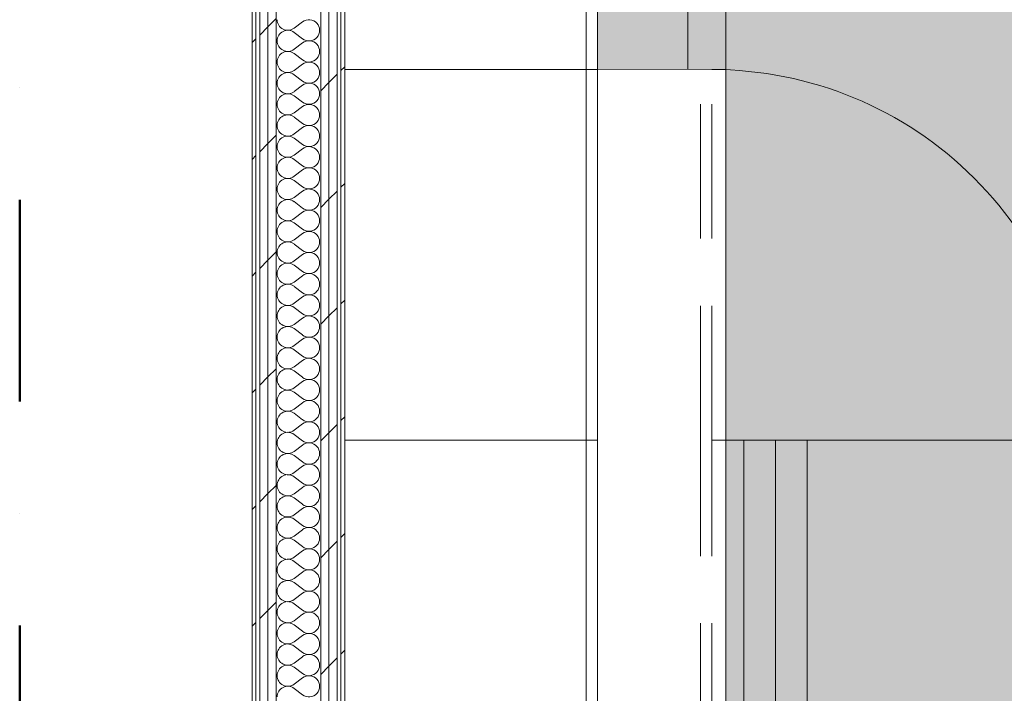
# Model space of a CAD drawing. Header units: millimetres. Extents: x -30280 to 19093, y -19247 to 4746.
# Tile 30 of 166: x -28417 to -26867, y -28 to 1033. Entities that reach past the tile are written whole.
import ezdxf
from ezdxf.enums import TextEntityAlignment as Align

# ---------------------------------------------------------------- set-up
doc = ezdxf.new("R2010")
doc.units = ezdxf.units.MM
doc.header["$MEASUREMENT"] = 0
for name, pattern in [('Hidden Line', [317.5, 211.666667, -105.833333]), ('Punto & Rayas', [670.277762, 317.5, -176.388889, 0, -176.388874]), ('Wipeout_Contour', [1000, 0, -1000])]:
    doc.linetypes.add(name, pattern=pattern)
for name, color, linetype, lineweight, true_color in [('01_2D_Ambit_Pluma_Nº__242', 7, 'Continuous', 50, 0xfb0013), ('Nuevo_05_AUX_Treball_Pluma_Nº__3', 7, 'Continuous', 5, 0xa4a4a4), ('Nuevo_08_E_Envans secs_Pluma_Nº__102', 7, 'Continuous', 5, 0xcccccc), ('Nuevo_08_E_Envans secs_Pluma_Nº__171', 171, 'Continuous', 13, 0xaaaaff), ('Nuevo_08_E_Envans secs_Pluma_Nº__177', 7, 'Continuous', 15, 0xf7e046)]:
    doc.layers.add(name, color=color, linetype=linetype, lineweight=lineweight, true_color=true_color)
for name, color, linetype in [('Nuevo_05_AUX_Treball', 7, 'Continuous'), ('Nuevo_08_E_Envans secs', 7, 'Continuous'), ('Nuevo_09_EI_Mobiliari cuines', 7, 'Continuous')]:
    doc.layers.add(name, color=color, linetype=linetype)
for name, color, linetype, lineweight in [('Nuevo_08_E_Envans secs_Pluma_Nº__1', 7, 'Continuous', 5), ('Nuevo_09_EI_Mobiliari cuines_Pluma_Nº__1', 7, 'Continuous', 5), ('Nuevo_Sellos de Zona Archicad_Pluma_Nº__1', 7, 'Continuous', 5)]:
    doc.layers.add(name, color=color, linetype=linetype, lineweight=lineweight)
doc.styles.add('Estilo_Generado_1', font='txt')
doc.styles.add('Estilo_Generado_3', font='arial.ttf')
pattern_1 = [(45, (0, 0), (-183.8478, 183.8478), [195, -65]), (45, (7e-14, 183.85), (-183.8478, 183.8478), [195, -65])]

# ---------------------------------------------------------------- blocks, each defined once
blk = doc.blocks.new('Planta 1_Office-descans_1_1', base_point=(-21810.8, 369.9))
at = {"layer": 'Nuevo_05_AUX_Treball', "linetype": 'Continuous', "lineweight": 0, "true_color": 0xfee7e7}
blk.add_hatch(color=7, dxfattribs=at).paths.add_polyline_path([(-27904.8, 1554.9), (-27904.8, -1129), (-25366.4, -1129), (-25366.4, -1194), (-25366.4, -1209), (-24166.4, -1209), (-24166.4, -1194), (-24166.4, -1129), (-20233.9, -1129), (-20233.9, -1194), (-20233.9, -1209), (-19033.9, -1209), (-19033.9, -1194), (-19033.9, -1129), (-18136.4, -1129), (-18136.4, -1194), (-16936.4, -1194), (-16936.4, -1129), (-16136.4, -1129), (-16136.4, 1554.9), (-16930.1, 1554.9), (-16930.1, 1630.9), (-26863.5, 1630.9), (-26863.5, 1554.9)])
at = {"layer": 'Nuevo_05_AUX_Treball_Pluma_Nº__3', "color": 253, "linetype": 'Continuous', "lineweight": 5, "true_color": 0xa4a4a4, "flags": 128}
blk.add_lwpolyline([(-27904.8, 1554.9), (-27904.8, -1129), (-25366.4, -1129), (-25366.4, -1194), (-25366.4, -1209), (-24166.4, -1209), (-24166.4, -1194), (-24166.4, -1129), (-20233.9, -1129), (-20233.9, -1194), (-20233.9, -1209), (-19033.9, -1209), (-19033.9, -1194), (-19033.9, -1129), (-18136.4, -1129), (-18136.4, -1194), (-16936.4, -1194), (-16936.4, -1129), (-16136.4, -1129), (-16136.4, 1554.9), (-16930.1, 1554.9), (-16930.1, 1630.9), (-26863.5, 1630.9), (-26863.5, 1554.9)], close=True, dxfattribs=at)
at = {"layer": 'Nuevo_Sellos de Zona Archicad_Pluma_Nº__1', "color": 7, "lineweight": 5, "style": 'Estilo_Generado_1'}
for tag, p in [('ROOM_NAME', (-21810.8, 311.8)), ('ROOM_NUMBER', (-21810.8, 87.4)), ('ROOM_AREA', (-21810.8, -140))]:
    blk.add_attdef(tag, text='', height=120, dxfattribs=at).set_placement(p, align=Align.TOP_LEFT)
blk = doc.blocks.new('*X458')
at = {"layer": 'Nuevo_08_E_Envans secs_Pluma_Nº__102', "color": 254, "linetype": 'Continuous', "lineweight": 5, "true_color": 0xcccccc}
for p, q in [((-27971.2, 1030), (-27984.5, 1020)), ((-27971.2, 1003.3), (-27984.5, 1013.3)), ((-27971.2, 996.7), (-27984.5, 986.7)), ((-27971.2, 970), (-27984.5, 980)), ((-27971.2, 963.3), (-27984.5, 953.3)), ((-27971.2, 936.7), (-27984.5, 946.7)), ((-27971.2, 930), (-27984.5, 920)), ((-27971.2, 903.3), (-27984.5, 913.3)), ((-27971.2, 896.7), (-27984.5, 886.7)), ((-27971.2, 870), (-27984.5, 880)), ((-27971.2, 863.3), (-27984.5, 853.3)), ((-27971.2, 836.7), (-27984.5, 846.7)), ((-27971.2, 830), (-27984.5, 820)), ((-27971.2, 803.3), (-27984.5, 813.3)), ((-27971.2, 796.7), (-27984.5, 786.7)), ((-27971.2, 770), (-27984.5, 780)), ((-27971.2, 763.3), (-27984.5, 753.3)), ((-27971.2, 736.7), (-27984.5, 746.7)), ((-27971.2, 730), (-27984.5, 720)), ((-27971.2, 703.3), (-27984.5, 713.3)), ((-27971.2, 696.7), (-27984.5, 686.7)), ((-27971.2, 670), (-27984.5, 680)), ((-27971.2, 663.3), (-27984.5, 653.3)), ((-27971.2, 636.7), (-27984.5, 646.7)), ((-27971.2, 630), (-27984.5, 620)), ((-27971.2, 603.3), (-27984.5, 613.3)), ((-27971.2, 596.7), (-27984.5, 586.7)), ((-27971.2, 570), (-27984.5, 580)), ((-27971.2, 563.3), (-27984.5, 553.3)), ((-27971.2, 536.7), (-27984.5, 546.7)), ((-27971.2, 530), (-27984.5, 520)), ((-27971.2, 503.3), (-27984.5, 513.3)), ((-27971.2, 496.7), (-27984.5, 486.7)), ((-27971.2, 470), (-27984.5, 480)), ((-27971.2, 463.3), (-27984.5, 453.3)), ((-27971.2, 436.7), (-27984.5, 446.7)), ((-27971.2, 430), (-27984.5, 420)), ((-27971.2, 403.3), (-27984.5, 413.3)), ((-27971.2, 396.7), (-27984.5, 386.7)), ((-27971.2, 370), (-27984.5, 380)), ((-27971.2, 363.3), (-27984.5, 353.3)), ((-27971.2, 336.7), (-27984.5, 346.7)), ((-27971.2, 330), (-27984.5, 320)), ((-27971.2, 303.3), (-27984.5, 313.3)), ((-27971.2, 296.7), (-27984.5, 286.7)), ((-27971.2, 270), (-27984.5, 280)), ((-27971.2, 263.3), (-27984.5, 253.3)), ((-27971.2, 236.7), (-27984.5, 246.7)), ((-27971.2, 230), (-27984.5, 220)), ((-27971.2, 203.3), (-27984.5, 213.3)), ((-27971.2, 196.7), (-27984.5, 186.7)), ((-27971.2, 170), (-27984.5, 180)), ((-27971.2, 163.3), (-27984.5, 153.3)), ((-27971.2, 136.7), (-27984.5, 146.7)), ((-27971.2, 130), (-27984.5, 120)), ((-27971.2, 103.3), (-27984.5, 113.3)), ((-27971.2, 96.7), (-27984.5, 86.7)), ((-27971.2, 70), (-27984.5, 80)), ((-27971.2, 63.3), (-27984.5, 53.3)), ((-27971.2, 36.7), (-27984.5, 46.7)), ((-27971.2, 30), (-27984.5, 20)), ((-27971.2, 3.3), (-27984.5, 13.3)), ((-27971.2, -3.3), (-27984.5, -13.3)), ((-27971.2, -30), (-27984.5, -20))]:
    blk.add_line(p, q, dxfattribs=at)
for centre, start, end in [((-27994.5, 1033.3), 180, 306.8699), ((-27961.2, 1016.7), 233.1301, 126.8699), ((-27994.5, 1000), 53.1301, 180), ((-27994.5, 1000), 180, 306.8699), ((-27961.2, 983.3), 233.1301, 126.8699), ((-27994.5, 966.7), 53.1301, 180), ((-27994.5, 966.7), 180, 306.8699), ((-27961.2, 950), 233.1301, 126.8699), ((-27994.5, 933.3), 53.1301, 180), ((-27994.5, 933.3), 180, 306.8699), ((-27961.2, 916.7), 233.1301, 126.8699), ((-27994.5, 900), 53.1301, 180), ((-27994.5, 900), 180, 306.8699), ((-27961.2, 883.3), 233.1301, 126.8699), ((-27994.5, 866.7), 53.1301, 180), ((-27994.5, 866.7), 180, 306.8699), ((-27961.2, 850), 233.1301, 126.8699), ((-27994.5, 833.3), 53.1301, 180), ((-27994.5, 833.3), 180, 306.8699), ((-27961.2, 816.7), 233.1301, 126.8699), ((-27994.5, 800), 53.1301, 180), ((-27994.5, 800), 180, 306.8699), ((-27961.2, 783.3), 233.1301, 126.8699), ((-27994.5, 766.7), 53.1301, 180), ((-27994.5, 766.7), 180, 306.8699), ((-27961.2, 750), 233.1301, 126.8699), ((-27994.5, 733.3), 53.1301, 180), ((-27994.5, 733.3), 180, 306.8699), ((-27961.2, 716.7), 233.1301, 126.8699), ((-27994.5, 700), 53.1301, 180), ((-27994.5, 700), 180, 306.8699), ((-27961.2, 683.3), 233.1301, 126.8699), ((-27994.5, 666.7), 53.1301, 180), ((-27994.5, 666.7), 180, 306.8699), ((-27961.2, 650), 233.1301, 126.8699), ((-27994.5, 633.3), 53.1301, 180), ((-27994.5, 633.3), 180, 306.8699), ((-27961.2, 616.7), 233.1301, 126.8699), ((-27994.5, 600), 53.1301, 180), ((-27994.5, 600), 180, 306.8699), ((-27961.2, 583.3), 233.1301, 126.8699), ((-27994.5, 566.7), 53.1301, 180), ((-27994.5, 566.7), 180, 306.8699), ((-27961.2, 550), 233.1301, 126.8699), ((-27994.5, 533.3), 53.1301, 180), ((-27994.5, 533.3), 180, 306.8699), ((-27961.2, 516.7), 233.1301, 126.8699), ((-27994.5, 500), 53.1301, 180), ((-27994.5, 500), 180, 306.8699), ((-27961.2, 483.3), 233.1301, 126.8699), ((-27994.5, 466.7), 53.1301, 180), ((-27994.5, 466.7), 180, 306.8699), ((-27961.2, 450), 233.1301, 126.8699), ((-27994.5, 433.3), 53.1301, 180), ((-27994.5, 433.3), 180, 306.8699), ((-27961.2, 416.7), 233.1301, 126.8699), ((-27994.5, 400), 53.1301, 180), ((-27994.5, 400), 180, 306.8699), ((-27961.2, 383.3), 233.1301, 126.8699), ((-27994.5, 366.7), 53.1301, 180), ((-27994.5, 366.7), 180, 306.8699), ((-27961.2, 350), 233.1301, 126.8699), ((-27994.5, 333.3), 53.1301, 180), ((-27994.5, 333.3), 180, 306.8699), ((-27961.2, 316.7), 233.1301, 126.8699), ((-27994.5, 300), 53.1301, 180), ((-27994.5, 300), 180, 306.8699), ((-27961.2, 283.3), 233.1301, 126.8699), ((-27994.5, 266.7), 53.1301, 180), ((-27994.5, 266.7), 180, 306.8699), ((-27961.2, 250), 233.1301, 126.8699), ((-27994.5, 233.3), 53.1301, 180), ((-27994.5, 233.3), 180, 306.8699), ((-27961.2, 216.7), 233.1301, 126.8699), ((-27994.5, 200), 53.1301, 180), ((-27994.5, 200), 180, 306.8699), ((-27961.2, 183.3), 233.1301, 126.8699), ((-27994.5, 166.7), 53.1301, 180), ((-27994.5, 166.7), 180, 306.8699), ((-27961.2, 150), 233.1301, 126.8699), ((-27994.5, 133.3), 53.1301, 180), ((-27994.5, 133.3), 180, 306.8699), ((-27961.2, 116.7), 233.1301, 126.8699), ((-27994.5, 100), 53.1301, 180), ((-27994.5, 100), 180, 306.8699), ((-27961.2, 83.3), 233.1301, 126.8699), ((-27994.5, 66.7), 53.1301, 180), ((-27994.5, 66.7), 180, 306.8699), ((-27961.2, 50), 233.1301, 126.8699), ((-27994.5, 33.3), 53.1301, 180), ((-27994.5, 33.3), 180, 306.8699), ((-27961.2, 16.7), 233.1301, 126.8699), ((-27994.5, 0), 53.1301, 180), ((-27994.5, 0), 180, 306.8699), ((-27961.2, -16.7), 233.1301, 126.8699), ((-27994.5, -33.3), 53.1301, 180)]:
    blk.add_arc(centre, 16.7, start, end, dxfattribs=at)
blk = doc.blocks.new('Muro_117_1', base_point=(-27904.8, 1700.9))
at = {"color": 254, "linetype": 'Wipeout_Contour', "lineweight": 0, "ltscale": 111763.605754}
blk.add_wipeout([(-27910.8, 1554.9), (-27910.8, -1129), (-27904.8, -1129), (-27904.8, 1554.9)], dxfattribs=at).dxf.layer = 'Nuevo_08_E_Envans secs'
at = {"layer": 'Nuevo_08_E_Envans secs_Pluma_Nº__171', "linetype": 'Continuous', "lineweight": 13, "true_color": 0xaaaaff}
h = blk.add_hatch(dxfattribs=at)
h.set_pattern_fill('Panellat_HPL_0001', color=161, style=0, pattern_type=2)
h.set_pattern_definition(pattern_1)
h.paths.add_polyline_path([(-27910.8, 1554.9), (-27910.8, -1129), (-27904.8, -1129), (-27904.8, 1554.9)])
at = {"layer": 'Nuevo_08_E_Envans secs_Pluma_Nº__1', "color": 7, "linetype": 'Continuous', "lineweight": 5, "flags": 128}
blk.add_lwpolyline([(-27904.8, -1129), (-27904.8, 1554.9)], dxfattribs=at)
at = {"color": 254, "linetype": 'Wipeout_Contour', "lineweight": 0, "ltscale": 111827.540082}
blk.add_wipeout([(-27929.8, 1566.9), (-27929.8, -1140.1), (-27916.8, -1134.3), (-27916.8, 1566.9)], dxfattribs=at).dxf.layer = 'Nuevo_08_E_Envans secs'
at = {"layer": 'Nuevo_08_E_Envans secs_Pluma_Nº__177', "linetype": 'Continuous', "lineweight": 15, "true_color": 0xf7e046}
h = blk.add_hatch(dxfattribs=at)
h.set_pattern_fill('Panellat_HPL_0001', color=53, style=0, pattern_type=2)
h.set_pattern_definition(pattern_1)
h.paths.add_polyline_path([(-27929.8, 1566.9), (-27929.8, -1140.1), (-27916.8, -1134.3), (-27916.8, 1566.9)])
at = {"layer": 'Nuevo_08_E_Envans secs_Pluma_Nº__1', "color": 7, "linetype": 'Continuous', "lineweight": 5}
for p, q in [((-27916.8, -1134.3), (-27916.8, 1566.9)), ((-27910.8, -1129), (-27910.8, 1560.9))]:
    blk.add_line(p, q, dxfattribs=at)
at = {"color": 254, "linetype": 'Wipeout_Contour', "lineweight": 0, "ltscale": 111881.411746}
blk.add_wipeout([(-27942.8, 1579.9), (-27942.8, -1145.9), (-27929.8, -1140.1), (-27929.8, 1579.9)], dxfattribs=at).dxf.layer = 'Nuevo_08_E_Envans secs'
at = {"layer": 'Nuevo_08_E_Envans secs_Pluma_Nº__177', "linetype": 'Continuous', "lineweight": 15, "true_color": 0xf7e046}
h = blk.add_hatch(dxfattribs=at)
h.set_pattern_fill('Panellat_HPL_0001', color=53, style=0, pattern_type=2)
h.set_pattern_definition(pattern_1)
h.paths.add_polyline_path([(-27942.8, 1579.9), (-27942.8, -1145.9), (-27929.8, -1140.1), (-27929.8, 1579.9)])
at = {"layer": 'Nuevo_08_E_Envans secs_Pluma_Nº__1', "color": 7, "linetype": 'Continuous', "lineweight": 5}
for p, q in [((-27942.8, -1145.9), (-27942.8, 1592.9)), ((-27929.8, -1140.1), (-27929.8, 1579.9))]:
    blk.add_line(p, q, dxfattribs=at)
at = {"layer": 'Nuevo_08_E_Envans secs', "color": 7, "lineweight": 20}
blk.add_blockref('*X458', (0, 0), dxfattribs=at)
at = {"color": 254, "linetype": 'Wipeout_Contour', "lineweight": 0, "ltscale": 112225.659983}
blk.add_wipeout([(-28025.8, 1662.9), (-28025.8, -1182.8), (-28012.8, -1177.1), (-28012.8, 1662.9)], dxfattribs=at).dxf.layer = 'Nuevo_08_E_Envans secs'
at = {"layer": 'Nuevo_08_E_Envans secs_Pluma_Nº__177', "linetype": 'Continuous', "lineweight": 15, "true_color": 0xf7e046}
h = blk.add_hatch(dxfattribs=at)
h.set_pattern_fill('Panellat_HPL_0001', color=53, style=0, pattern_type=2)
h.set_pattern_definition(pattern_1)
h.paths.add_polyline_path([(-28025.8, 1662.9), (-28025.8, -1182.8), (-28012.8, -1177.1), (-28012.8, 1662.9)])
at = {"layer": 'Nuevo_08_E_Envans secs_Pluma_Nº__1', "color": 7, "linetype": 'Continuous', "lineweight": 5}
blk.add_line((-28012.8, -1177.1), (-28012.8, 1662.9), dxfattribs=at)
at = {"color": 254, "linetype": 'Wipeout_Contour', "lineweight": 0, "ltscale": 112279.624925}
blk.add_wipeout([(-28038.8, 1675.9), (-28038.8, -1188.6), (-28025.8, -1182.8), (-28025.8, 1675.9)], dxfattribs=at).dxf.layer = 'Nuevo_08_E_Envans secs'
at = {"layer": 'Nuevo_08_E_Envans secs_Pluma_Nº__177', "linetype": 'Continuous', "lineweight": 15, "true_color": 0xf7e046}
h = blk.add_hatch(dxfattribs=at)
h.set_pattern_fill('Panellat_HPL_0001', color=53, style=0, pattern_type=2)
h.set_pattern_definition(pattern_1)
h.paths.add_polyline_path([(-28038.8, 1675.9), (-28038.8, -1188.6), (-28025.8, -1182.8), (-28025.8, 1675.9)])
at = {"layer": 'Nuevo_08_E_Envans secs_Pluma_Nº__1', "color": 7, "linetype": 'Continuous', "lineweight": 5}
blk.add_line((-28025.8, -1182.8), (-28025.8, 1675.9), dxfattribs=at)
at = {"color": 254, "linetype": 'Wipeout_Contour', "lineweight": 0, "ltscale": 112344.405734}
blk.add_wipeout([(-28050.8, 1694.9), (-28050.8, -1194), (-28044.8, -1191.3), (-28044.8, 1694.9)], dxfattribs=at).dxf.layer = 'Nuevo_08_E_Envans secs'
at = {"layer": 'Nuevo_08_E_Envans secs_Pluma_Nº__171', "linetype": 'Continuous', "lineweight": 13, "true_color": 0xaaaaff}
h = blk.add_hatch(dxfattribs=at)
h.set_pattern_fill('Panellat_HPL_0001', color=161, style=0, pattern_type=2)
h.set_pattern_definition(pattern_1)
h.paths.add_polyline_path([(-28050.8, 1694.9), (-28050.8, -1194), (-28044.8, -1191.3), (-28044.8, 1694.9)])
at = {"layer": 'Nuevo_08_E_Envans secs_Pluma_Nº__1', "color": 7, "linetype": 'Continuous', "lineweight": 5}
for p, q in [((-28044.8, -1191.3), (-28044.8, 1694.9)), ((-28038.8, -1188.6), (-28038.8, 1688.9))]:
    blk.add_line(p, q, dxfattribs=at)
at = {"layer": 'Nuevo_08_E_Envans secs_Pluma_Nº__1', "color": 7, "linetype": 'Continuous', "lineweight": 5, "flags": 128}
blk.add_lwpolyline([(-28050.8, 1700.9), (-28050.8, -1194)], dxfattribs=at)
blk = doc.blocks.new('Armario Base 27_5')
at = {"layer": 'Nuevo_09_EI_Mobiliari cuines_Pluma_Nº__1', "color": 7, "linetype": 'Continuous', "lineweight": 5}
for p, q in [((0, -628), (500, -628)), ((0, -678), (500, -678)), ((0, -728), (500, -728))]:
    blk.add_line(p, q, dxfattribs=at)
at = {"color": 254, "linetype": 'Wipeout_Contour', "lineweight": 0, "ltscale": 1882.028332}
blk.add_wipeout([(0, -600), (500, -600), (500, 0), (0, 0)], dxfattribs=at).dxf.layer = 'Nuevo_09_EI_Mobiliari cuines'
at = {"layer": 'Nuevo_09_EI_Mobiliari cuines_Pluma_Nº__1', "color": 7, "linetype": 'Hidden Line', "lineweight": 5}
for p, q in [((0, -560), (500, -560)), ((0, -578), (500, -578))]:
    blk.add_line(p, q, dxfattribs=at)
at = {"layer": 'Nuevo_09_EI_Mobiliari cuines_Pluma_Nº__1', "color": 7, "linetype": 'Continuous', "lineweight": 5}
blk.add_line((0, -600), (500, -600), dxfattribs=at)
blk = doc.blocks.new('Armario Mural 27')
at = {"color": 254, "linetype": 'Wipeout_Contour', "lineweight": 0, "ltscale": 1538.070028}
blk.add_wipeout([(0, -398), (500, -398), (500, 0), (0, 0)], dxfattribs=at).dxf.layer = 'Nuevo_09_EI_Mobiliari cuines'
at = {"layer": 'Nuevo_09_EI_Mobiliari cuines_Pluma_Nº__1', "color": 7, "linetype": 'Continuous', "lineweight": 5}
blk.add_line((0, -380), (500, -380), dxfattribs=at)
at = {"layer": 'Nuevo_09_EI_Mobiliari cuines_Pluma_Nº__1', "color": 7, "linetype": 'Continuous', "lineweight": 5, "flags": 128}
blk.add_lwpolyline([(0, -398), (500, -398), (500, 0), (0, 0)], close=True, dxfattribs=at)
blk = doc.blocks.new('Nevera 27_2')
at = {"layer": 'Nuevo_09_EI_Mobiliari cuines_Pluma_Nº__1', "color": 7, "linetype": 'Continuous', "lineweight": 5}
blk.add_line((0, 60), (600, 60), dxfattribs=at)
at = {"layer": 'Nuevo_09_EI_Mobiliari cuines_Pluma_Nº__1', "color": 7, "linetype": 'Continuous', "lineweight": 5, "flags": 128}
blk.add_lwpolyline([(0, 0), (600, 0), (600, 600), (0, 600)], close=True, dxfattribs=at)
at = {"layer": 'Nuevo_09_EI_Mobiliari cuines_Pluma_Nº__1', "color": 7, "lineweight": 5, "style": 'Estilo_Generado_3'}
blk.add_attdef('txt', text='', height=120, dxfattribs=at).set_placement((300, 306.9), align=Align.MIDDLE_CENTER)
blk = doc.blocks.new('Armario Mural 27_4')
at = {"color": 254, "linetype": 'Wipeout_Contour', "lineweight": 0, "ltscale": 1719.017367}
blk.add_wipeout([(0, -398), (600, -398), (600, 0), (0, 0)], dxfattribs=at).dxf.layer = 'Nuevo_09_EI_Mobiliari cuines'
at = {"layer": 'Nuevo_09_EI_Mobiliari cuines_Pluma_Nº__1', "color": 7, "linetype": 'Continuous', "lineweight": 5}
blk.add_line((0, -380), (600, -380), dxfattribs=at)
at = {"layer": 'Nuevo_09_EI_Mobiliari cuines_Pluma_Nº__1', "color": 7, "linetype": 'Continuous', "lineweight": 5, "flags": 128}
blk.add_lwpolyline([(0, -398), (600, -398), (600, 0), (0, 0)], close=True, dxfattribs=at)
blk = doc.blocks.new('Armario Base 27_6')
at = {"color": 254, "linetype": 'Wipeout_Contour', "lineweight": 0, "ltscale": 2022.000892}
blk.add_wipeout([(0, -600), (583.8, -600), (583.8, 0), (0, 0)], dxfattribs=at).dxf.layer = 'Nuevo_09_EI_Mobiliari cuines'
at = {"layer": 'Nuevo_09_EI_Mobiliari cuines_Pluma_Nº__1', "color": 7, "linetype": 'Hidden Line', "lineweight": 5}
for p, q in [((0, -560), (583.8, -560)), ((0, -578), (583.8, -578))]:
    blk.add_line(p, q, dxfattribs=at)
at = {"layer": 'Nuevo_09_EI_Mobiliari cuines_Pluma_Nº__1', "color": 7, "linetype": 'Continuous', "lineweight": 5}
for p, q in [((0, -578), (0, -1161.8)), ((0, -600), (583.8, -600))]:
    blk.add_line(p, q, dxfattribs=at)
blk.add_arc((0, -578), 583.8, 270, 0, dxfattribs=at)
blk = doc.blocks.new('Armario Mural 27_5')
at = {"color": 254, "linetype": 'Wipeout_Contour', "lineweight": 0, "ltscale": 1689.425196}
blk.add_wipeout([(0, -398), (583.8, -398), (583.8, 0), (0, 0)], dxfattribs=at).dxf.layer = 'Nuevo_09_EI_Mobiliari cuines'
at = {"layer": 'Nuevo_09_EI_Mobiliari cuines_Pluma_Nº__1', "color": 7, "linetype": 'Continuous', "lineweight": 5}
blk.add_line((0, -380), (583.8, -380), dxfattribs=at)
at = {"layer": 'Nuevo_09_EI_Mobiliari cuines_Pluma_Nº__1', "color": 7, "linetype": 'Continuous', "lineweight": 5, "flags": 128}
blk.add_lwpolyline([(0, -398), (583.8, -398), (583.8, 0), (0, 0)], close=True, dxfattribs=at)

msp = doc.modelspace()

# ---------------------------------------------------------------- linework, layer by layer
at = {"layer": '01_2D_Ambit_Pluma_Nº__242', "color": 1, "linetype": 'Punto & Rayas', "lineweight": 50, "true_color": 0xfb0013, "flags": 128}
msp.add_lwpolyline([(-28416.6, -2249.6), (-28416.6, 4745.9), (7590.1, 4745.9), (7590.1, -1864.5), (6642.9, -1864.5), (6642.9, -11392.7), (6642.9, -17756.6), (-18985.9, -17756.6), (-18985.9, -11834.9), (-2447.9, -11834.9), (-2447.9, -2249.6)], close=True, dxfattribs=at)
at = {"layer": 'Nuevo_05_AUX_Treball', "color": 7, "linetype": 'Continuous', "lineweight": 0, "true_color": 0xfee7e7, "flags": 128}
msp.add_lwpolyline([(-27904.8, 1554.9), (-27904.8, -1129), (-25366.4, -1129), (-25366.4, -1194), (-25366.4, -1209), (-24166.4, -1209), (-24166.4, -1194), (-24166.4, -1129), (-20233.9, -1129), (-20233.9, -1194), (-20233.9, -1209), (-19033.9, -1209), (-19033.9, -1194), (-19033.9, -1129), (-18136.4, -1129), (-18136.4, -1194), (-16936.4, -1194), (-16936.4, -1129), (-16136.4, -1129), (-16136.4, 1554.9), (-16930.1, 1554.9), (-16930.1, 1630.9), (-26863.5, 1630.9), (-26863.5, 1554.9)], close=True, dxfattribs=at)

# ---------------------------------------------------------------- block references
at = {"layer": 'Nuevo_05_AUX_Treball', "color": 7, "linetype": 'Continuous', "lineweight": 5}
msp.add_blockref('Planta 1_Office-descans_1_1', (-21810.8, 369.9), dxfattribs=at)

# ---------------------------------------------------------------- next in the draw order: block references
at = {"layer": 'Nuevo_08_E_Envans secs', "color": 7, "lineweight": 20}
msp.add_blockref('Muro_117_1', (-27904.8, 1700.9), dxfattribs=at)

# ---------------------------------------------------------------- next in the draw order: block references
at = {"layer": 'Nuevo_09_EI_Mobiliari cuines_Pluma_Nº__1', "color": 7, "linetype": 'Continuous', "lineweight": 5}
ref = msp.add_blockref('Nevera 27_2', (-27304.8, 954.9), dxfattribs=dict(at, zscale=1000, rotation=90))
ref.add_attrib('txt', 'R', dxfattribs={"color": 7, "lineweight": 5, "height": 120, "rotation": 90, "style": 'Estilo_Generado_3'}).set_placement((-27604.8, 1261.7), align=Align.MIDDLE_CENTER)
at = {"layer": 'Nuevo_09_EI_Mobiliari cuines_Pluma_Nº__1', "color": 7, "linetype": 'Continuous', "lineweight": 5, "zscale": 1000, "rotation": 89.99999999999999}
msp.add_blockref('Armario Base 27_5', (-27904.8, -129), dxfattribs=at)

# ---------------------------------------------------------------- next in the draw order: block references
for name, p in [('Armario Mural 27_4', (-27904.8, 954.9)), ('Armario Mural 27', (-27904.8, -129))]:
    msp.add_blockref(name, p, dxfattribs=at)

# ---------------------------------------------------------------- next in the draw order: block references
msp.add_blockref('Armario Base 27_6', (-27904.8, 371), dxfattribs=at)

# ---------------------------------------------------------------- next in the draw order: block references
msp.add_blockref('Armario Mural 27_5', (-27904.8, 371), dxfattribs=at)

doc.saveas('drawing.dxf')
